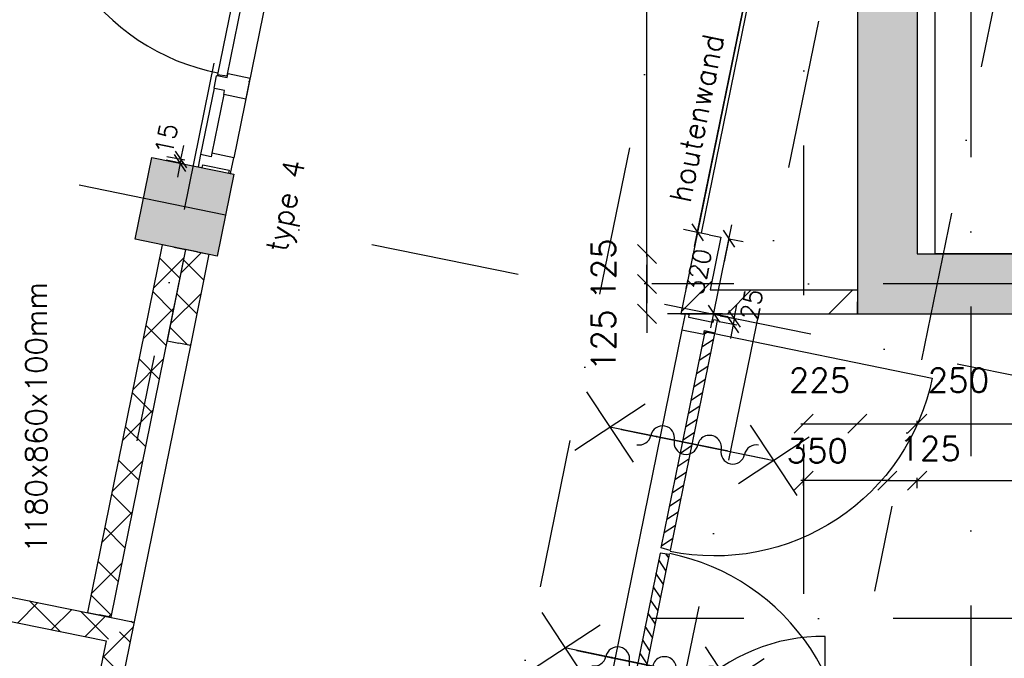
# Model space of a CAD drawing. Extents: x -33346 to 151546, y -8083 to 129543.
# Tile 51 of 68: x 33046 to 37167, y 74780 to 77451. Entities that reach past the tile are written whole.
import ezdxf

# ---------------------------------------------------------------- set-up
doc = ezdxf.new("R2010")
doc.units = 0
doc.header["$LTSCALE"] = 50
doc.header["$MEASUREMENT"] = 0
doc.header["$PDSIZE"] = -1
doc.linetypes.add('DASHDOT', pattern=[25, 12.5, -6.25, 0, -6.25])
doc.linetypes.add('XREF2$0$DASHDOT', pattern=[25, 12.5, -6.25, 0, -6.25])
doc.layers.get('0').update_dxf_attribs({"linetype": 'CONTINUOUS'})
doc.layers.get('DEFPOINTS').update_dxf_attribs({"linetype": 'CONTINUOUS'})
for name, color, linetype in [('_BRANDCOMPART', 6, 'DASHDOT'), ('A--A21--_F12--', 7, 'CONTINUOUS'), ('A--A21--_F123-', 9, 'CONTINUOUS'), ('A--A22--_F123-', 9, 'CONTINUOUS'), ('A--A28--_F12--', 7, 'CONTINUOUS'), ('A--A32--_F-2--', 9, 'CONTINUOUS'), ('A--L21--', 3, 'CONTINUOUS'), ('A--L21--_F12--', 7, 'CONTINUOUS'), ('A--L22--_F-2--', 7, 'CONTINUOUS'), ('A--L28--', 7, 'CONTINUOUS'), ('A--L28--_F12--', 7, 'CONTINUOUS'), ('A--L31--', 2, 'CONTINUOUS'), ('A--L32--', 7, 'CONTINUOUS'), ('A--L32--_F-23-', 2, 'CONTINUOUS'), ('A--L32--_F123-', 1, 'CONTINUOUS'), ('A--L32--_F123-DRAAIR', 7, 'CONTINUOUS'), ('A--L65--', 7, 'CONTINUOUS'), ('A--L65--_F-23-', 7, 'CONTINUOUS'), ('A--L65--_F123-', 7, 'CONTINUOUS'), ('A--L66--', 7, 'CONTINUOUS'), ('A--L66--_F-2--', 7, 'CONTINUOUS'), ('A--L66--_F123-', 7, 'CONTINUOUS'), ('A--M$1A-_F123-', 1, 'CONTINUOUS'), ('A--M1$A-_F123-', 1, 'CONTINUOUS'), ('A--T01A-70_TEKST', 5, 'CONTINUOUS'), ('TEGELS', 253, 'CONTINUOUS'), ('TEKST_KOZIJNMERK', 2, 'CONTINUOUS'), ('X--LR---_CP', 7, 'CONTINUOUS'), ('XREF2$0$A--L$7A-_STRAMIEN', 1, 'XREF2$0$DASHDOT'), ('XREF2$0$A--L$7AC3-_STRAMIE', 3, 'XREF2$0$DASHDOT')]:
    doc.layers.add(name, color=color, linetype=linetype)
doc.styles.add('ALFA-0_25', font='ROMANS')
doc.styles.add('B-01', font='SIMPLEX.SHX', dxfattribs={"width": 0.8, "height": 4.5})
doc.styles.add('HIEMSTRA', font='romans.shx')
doc.dimstyles.get("Standard").update_dxf_attribs({"dimscale": 40, "dimtxt": 2.5, "dimasz": 2, "dimexe": 0.3, "dimexo": 0.3, "dimgap": 2, "dimtad": 1, "dimdec": 0, "dimzin": 0, "dimtxsty": 'HIEMSTRA', "dimblk1": 'OBLIQUE', "dimblk2": 'OBLIQUE', "dimsah": 1, "dimcen": -0.09, "dimdle": 0.3, "dimse1": 1, "dimclrd": 2, "dimclre": 2, "dimclrt": 3, "dimazin": 3, "dimtfac": 1, "dimtdec": 4, "dimtofl": 0, "dimtmove": 0, "dimatfit": 3, "dimtvp": 625, "dimtolj": 1, "dimtzin": 0})
doc.dimstyles.new('STANDARD$0', dxfattribs={"dimscale": 50, "dimtxt": 2.5, "dimasz": 2, "dimexe": 2, "dimexo": 0, "dimgap": 2, "dimtad": 1, "dimdec": 0, "dimzin": 0, "dimtxsty": 'ALFA-0_25', "dimblk1": 'OBLIQUE', "dimblk2": 'OBLIQUE', "dimsah": 1, "dimcen": -3, "dimdle": 2, "dimclrd": 1, "dimclre": 1, "dimclrt": 2, "dimazin": 3, "dimtfac": 0.666667, "dimtofl": 0, "dimtmove": 0, "dimatfit": 3, "dimtvp": 0.833333, "dimtolj": 1, "dimtzin": 0})

# ---------------------------------------------------------------- blocks, each defined once
blk = doc.blocks.new('DR_930TYPE4')
at = {"layer": 'A--L32--_F123-', "color": 1}
for p, q in [((67, 0), (1307, 0)), ((1057, -93.8), (1307, -93.8)), ((1038, -139), (1322, -139))]:
    blk.add_line(p, q, dxfattribs=at)
at = {"layer": 'A--L32--_F123-'}
for points in [[(0, -9), (0, 0), (67, 0), (67, -93.8), (52, -93.8), (52, -139), (0, -139), (0, -121), (12, -121), (12, -9), (0, -9)], [(969, 0), (1055, 0), (1057, 0), (1057, -93.8), (1057, -93.8), (1040, -93.8), (1040, -137), (1038, -139), (986, -139), (984, -137), (984, -93.8), (969, -93.8), (967, -93.8), (967, 0)], [(1374, -9), (1374, 0), (1307, 0), (1307, -93.8), (1322, -93.8), (1322, -139), (1374, -139), (1374, -121), (1362, -121), (1362, -9), (1374, -9)], [(54, -95.6), (54, -135.6), (980.1, -135.6), (977.1, -95.6), (54, -95.6)]]:
    blk.add_lwpolyline(points, close=True, dxfattribs=at)
blk.add_point((1374, 0), dxfattribs=at)
blk.add_point((1374, 0), dxfattribs=at)
at = {"layer": 'A--L32--_F123-DRAAIR', "color": 1}
blk.add_lwpolyline([(54, -135.6), (54, -1065.6, 0.414214), (973, -135.8)], format="xyb", dxfattribs=at)
at = {"layer": 'X--LR---_CP', "color": 1, "linetype": 'CONTINUOUS'}
blk.add_point((0, 0), dxfattribs=at)
at = {"layer": 'X--LR---_CP', "color": 1}
blk.add_point((982, 0), dxfattribs=at)
blk = doc.blocks.new('*U894')
at = {"layer": 'A--A22--_F123-', "linetype": 'CONTINUOUS'}
h = blk.add_hatch(dxfattribs=at)
h.set_pattern_fill('ALFAKRS', color=256, scale=120, style=0)
h.set_pattern_definition([(45, (-27816, -76038.55), (-84.85281, 84.85281), []), (135, (-27816, -76038.55), (-84.85281, -84.85281), [])])
h.paths.add_polyline_path([(0, 0), (9.9, 49), (5709.2, -1106.6), (5650.3, -1145.6), (5591.3, -1184.7), (-9.9, -49)])
at = {"layer": 'A--L22--_F-2--', "color": 2, "linetype": 'CONTINUOUS'}
for points in [[(0, 0), (9.9, 49), (5709.2, -1106.6), (5709.2, -1106.6)], [(0, 0), (-9.9, -49), (5591.3, -1184.7), (5591.3, -1184.7)]]:
    blk.add_lwpolyline(points, dxfattribs=at)
blk = doc.blocks.new('*U889')
at = {"layer": 'A--A22--_F123-', "linetype": 'CONTINUOUS'}
h = blk.add_hatch(dxfattribs=at)
h.set_pattern_fill('ALFAKRS', color=256, scale=120, style=0)
h.set_pattern_definition([(45, (-33466.25, -74892.92), (-84.85281, 84.85281), []), (135, (-33466.25, -74892.92), (-84.85281, -84.85281), [])])
h.paths.add_polyline_path([(0, 0), (59, 39.1), (-307.2, -1758.5), (-356.2, -1748.5), (-405.2, -1738.5), (-59, -39.1)])
at = {"layer": 'A--L22--_F-2--', "color": 2, "linetype": 'CONTINUOUS'}
for points in [[(59, 39.1), (59, 39.1), (-307.2, -1758.5), (-356.2, -1748.5)], [(-59, -39.1), (-59, -39.1), (-405.2, -1738.5), (-356.2, -1748.5)]]:
    blk.add_lwpolyline(points, dxfattribs=at)
blk = doc.blocks.new('*U877')
at = {"layer": 'A--A22--_F123-', "linetype": 'CONTINUOUS'}
h = blk.add_hatch(dxfattribs=at)
h.set_pattern_fill('ALFALINE', color=256, scale=300, style=0)
h.set_pattern_definition([(45, (-35874.65, -76271.42), (-212.132, 212.132), [])])
h.paths.add_polyline_path([(0, 0), (-61.2, -50), (677.4, -50), (677.4, 0), (677.4, 50), (61.2, 50)])
at = {"layer": 'A--L22--_F-2--', "color": 3, "linetype": 'CONTINUOUS'}
for points in [[(61.2, 50), (61.2, 50), (677.4, 50), (677.4, 0)], [(-61.2, -50), (-61.2, -50), (677.4, -50), (677.4, 0)]]:
    blk.add_lwpolyline(points, dxfattribs=at)
blk = doc.blocks.new('*U828')
at = {"layer": 'A--A22--_F123-', "linetype": 'CONTINUOUS'}
h = blk.add_hatch(dxfattribs=at)
h.set_pattern_fill('ALFAKRS', color=256, scale=120, style=0)
h.set_pattern_definition([(45, (-33691.51, -76499.73), (-84.85281, 84.85281), []), (135, (-33691.51, -76499.73), (-84.85281, -84.85281), [])])
h.paths.add_polyline_path([(0, 0), (49, -10), (-264.3, -1547.9), (-313.3, -1537.9), (-362.3, -1527.9), (-49, 10)])
at = {"layer": 'A--L22--_F-2--', "color": 2, "linetype": 'CONTINUOUS'}
for points in [[(0, 0), (-49, 10), (-362.3, -1527.9), (-313.3, -1537.9)], [(0, 0), (49, -10), (-264.3, -1547.9), (-313.3, -1537.9)]]:
    blk.add_lwpolyline(points, dxfattribs=at)
blk = doc.blocks.new('Q060224-')
at = {"layer": 'A--L66--_F-2--', "color": 1, "linetype": 'CONTINUOUS'}
for p, q in [((1370, 1450), (1370, 1290)), ((1470, 1370), (1230, 1370)), ((230, 320), (230, 10)), ((1130, 320), (1130, 10)), ((230, 260), (1130, 260)), ((230, 170), (1130, 170)), ((230, 150), (1130, 150)), ((100, 10), (100, 50)), ((230, 60), (1130, 60)), ((1260, 10), (1260, 50)), ((230, 10), (100, 10)), ((1130, 10), (1260, 10))]:
    blk.add_line(p, q, dxfattribs=at)
at = {"layer": 'A--L66--_F-2--', "color": 2, "linetype": 'CONTINUOUS'}
for points in [[(1180, 320), (130, 320), (130, 2420), (1230, 2420), (1230, 320), (1180, 320)], [(1180, 340), (150, 340), (150, 2400), (1210, 2400), (1210, 340), (1180, 340)]]:
    blk.add_lwpolyline(points, dxfattribs=at)
at = {"layer": 'A--L66--_F-2--', "color": 1, "linetype": 'CONTINUOUS'}
blk.add_circle((1370, 1370), 50, dxfattribs=at)
at = {"layer": 'A--L66--_F123-', "color": 1, "linetype": 'CONTINUOUS'}
blk.add_lwpolyline([(1260, 50), (1700, 50), (1700, 2540), (0, 2540), (0, 50), (100, 50)], dxfattribs=at)
at = {"layer": 'X--LR---_CP'}
for p in [(0, 0), (100, 0), (1260, 0)]:
    blk.add_point(p, dxfattribs=at)
blk = doc.blocks.new('*U793')
at = {"layer": 'A--A22--_F123-', "linetype": 'CONTINUOUS'}
h = blk.add_hatch(dxfattribs=at)
h.set_pattern_fill('ALFAKRS', color=256, scale=120, style=0)
h.set_pattern_definition([(45, (-33789.15, -76479.86), (-84.85281, 84.85281), []), (135, (-33789.15, -76479.86), (-84.85281, -84.85281), [])])
h.paths.add_polyline_path([(0, 0), (49, -9.9), (-28.3, -391.6), (-77.3, -381.6), (-126.3, -371.7), (-49, 9.9)])
at = {"layer": 'A--L22--_F-2--', "color": 2, "linetype": 'CONTINUOUS'}
for points in [[(0, 0), (-49, 9.9), (-126.3, -371.7), (-77.3, -381.6)], [(0, 0), (49, -9.9), (-28.3, -391.6), (-77.3, -381.6)]]:
    blk.add_lwpolyline(points, dxfattribs=at)
blk = doc.blocks.new('XREF2')
at = {"layer": 'XREF2$0$A--L$7A-_STRAMIEN'}
for p, q in [((-37267.128, 67072.391), (-42080.555, 43442.586)), ((-35527.847, 66718.097), (-57057.909, -38976.081)), ((-34180.516, 66443.644), (-38993.943, 42813.838)), ((-39289.938, 9050), (-39289.938, 63702.184)), ((-33134.934, 42640.886), (-54707.823, 47035.316)), ((-20830.441, 44099.557), (-39925.329, 44099.56)), ((-20789.004, 42699.999), (-39925.329, 42700.003))]:
    blk.add_line(p, q, dxfattribs=at)
at = {"layer": 'XREF2$0$A--L$7AC3-_STRAMIE'}
blk.add_line((-38589.938, 89008.057), (-38589.938, -5393.534), dxfattribs=at)
blk = doc.blocks.new('*U789')
at = {"layer": 'A--A21--_F123-', "linetype": 'CONTINUOUS'}
blk.add_hatch(color=256, dxfattribs=at).paths.add_polyline_path([(0, 0), (-125, 125), (-125, -2875.4), (0, -2750.4), (125, -2625.4), (125, -125)])
at = {"layer": 'A--A21--_F12--', "color": 8}
for points in [[(0, 0), (-125, 125), (0, -2750.4), (-125, -2875.4)], [(0, -2750.4), (125, -2625.4), (0, 0), (125, -125)]]:
    blk.add_solid(points, dxfattribs=at)
at = {"layer": 'A--L21--_F12--', "color": 3, "linetype": 'CONTINUOUS'}
for points in [[(-125, 125), (-125, 125), (-125, -2875.4), (-125, -2875.4)], [(125, -125), (125, -125), (125, -2625.4), (125, -2625.4)]]:
    blk.add_lwpolyline(points, dxfattribs=at)
blk = doc.blocks.new('*U775')
at = {"layer": 'A--A21--_F123-', "linetype": 'CONTINUOUS'}
blk.add_hatch(color=256, dxfattribs=at).paths.add_polyline_path([(0, 0), (-125, -125), (770, -125), (770, 0), (770, 125), (125, 125)])
at = {"layer": 'A--A21--_F12--', "color": 8}
for points in [[(770, 0), (770, 125), (0, 0), (125, 125)], [(0, 0), (-125, -125), (770, 0), (770, -125)]]:
    blk.add_solid(points, dxfattribs=at)
at = {"layer": 'A--L21--_F12--', "color": 3, "linetype": 'CONTINUOUS'}
for points in [[(125, 125), (125, 125), (770, 125), (770, 0)], [(-125, -125), (-125, -125), (770, -125), (770, 0)]]:
    blk.add_lwpolyline(points, dxfattribs=at)
blk = doc.blocks.new('Q020437-')
at = {"layer": 'A--A28--_F12--', "color": 8}
for points in [[(-175, -175), (-175, 175), (175, 175)], [(-175, -175), (175, 175), (175, -175)]]:
    blk.add_solid(points, dxfattribs=at)
at = {"layer": 'A--L28--_F12--', "color": 3, "linetype": 'CONTINUOUS'}
blk.add_lwpolyline([(-175, -175), (-175, 175), (175, 175), (175, -175)], close=True, dxfattribs=at)
at = {"layer": 'X--LR---_CP'}
for p in [(-175, 0), (-175, 0), (175, 0)]:
    blk.add_point(p, dxfattribs=at)
blk = doc.blocks.new('_OBLIQUE')
at = {"color": 0, "linetype": 'BYBLOCK'}
blk.add_line((-0.5, -0.5), (0.5, 0.5), dxfattribs=at)
blk = doc.blocks.new('*D144')
at = {"color": 2, "linetype": 'BYBLOCK'}
for p, q in [((35591.3, 78971.9), (35683, 78971.9)), ((35671, 76459.1), (35671, 78983.9))]:
    blk.add_line(p, q, dxfattribs=at)
at = {"layer": 'DEFPOINTS', "color": 0, "linetype": 'BYBLOCK'}
for p in [(35579.3, 78971.9), (35671, 78971.9), (35579.3, 76471.1)]:
    blk.add_point(p, dxfattribs=at)
at = {"color": 2, "linetype": 'BYBLOCK', "xscale": 80, "yscale": 80, "zscale": 80}
for p, rotation in [((35671, 78971.9), 90), ((35671, 76471.1), 270)]:
    blk.add_blockref('_OBLIQUE', p, dxfattribs=dict(at, rotation=rotation))
at = {"color": 3, "linetype": 'BYBLOCK', "insert": (35541, 77721.5), "char_height": 100, "attachment_point": 5, "rotation": 90, "style": 'HIEMSTRA'}
blk.add_mtext('\\A1;2500', dxfattribs=at)
blk = doc.blocks.new('*D147')
at = {"color": 2, "linetype": 'BYBLOCK'}
for p, q in [((35671, 76471.1), (35671, 76551.1)), ((35671, 76471.1), (35671, 76346.1)), ((35672.2, 76346.1), (35659, 76346.1)), ((35671, 76346.1), (35671, 76266.1))]:
    blk.add_line(p, q, dxfattribs=at)
at = {"layer": 'DEFPOINTS', "color": 0, "linetype": 'BYBLOCK'}
for p in [(35684.2, 76471.1), (35671, 76346.1), (35684.2, 76346.1)]:
    blk.add_point(p, dxfattribs=at)
at = {"color": 2, "linetype": 'BYBLOCK', "xscale": 80, "yscale": 80, "zscale": 80}
for p, rotation in [((35671, 76471.1), 270), ((35671, 76346.1), 90)]:
    blk.add_blockref('_OBLIQUE', p, dxfattribs=dict(at, rotation=rotation))
at = {"color": 3, "linetype": 'BYBLOCK', "insert": (35489, 76408.6), "char_height": 100, "attachment_point": 5, "rotation": 90, "style": 'HIEMSTRA'}
blk.add_mtext('\\A1;125', dxfattribs=at)
blk = doc.blocks.new('*D148')
at = {"color": 2, "linetype": 'BYBLOCK'}
for p, q in [((35671, 76346.1), (35671, 76426.1)), ((35672.2, 76346.1), (35659, 76346.1)), ((35671, 76221.1), (35671, 76346.1)), ((35671, 76221.1), (35671, 76141.1))]:
    blk.add_line(p, q, dxfattribs=at)
at = {"layer": 'DEFPOINTS', "color": 0, "linetype": 'BYBLOCK'}
for p in [(35671, 76346.1), (35684.2, 76346.1), (35684.2, 76221.1)]:
    blk.add_point(p, dxfattribs=at)
at = {"color": 2, "linetype": 'BYBLOCK', "xscale": 80, "yscale": 80, "zscale": 80}
for p, rotation in [((35671, 76346.1), 270), ((35671, 76221.1), 90)]:
    blk.add_blockref('_OBLIQUE', p, dxfattribs=dict(at, rotation=rotation))
at = {"color": 3, "linetype": 'BYBLOCK', "insert": (35489, 76110.4), "char_height": 100, "attachment_point": 5, "rotation": 90, "style": 'HIEMSTRA'}
blk.add_mtext('\\A1;125', dxfattribs=at)
blk = doc.blocks.new('*D149')
at = {"color": 2, "linetype": 'BYBLOCK'}
blk.add_line((36315, 75761.2), (36552, 75761.2), dxfattribs=at)
at = {"layer": 'DEFPOINTS', "color": 0, "linetype": 'BYBLOCK'}
for p in [(36327, 75761.2), (36552, 75761.2), (36552, 75761.2)]:
    blk.add_point(p, dxfattribs=at)
at = {"color": 2, "linetype": 'BYBLOCK', "xscale": 80, "yscale": 80, "zscale": 80, "rotation": 180}
blk.add_blockref('_OBLIQUE', (36327, 75761.2), dxfattribs=at)
at = {"color": 2, "linetype": 'BYBLOCK', "xscale": 80, "yscale": 80, "zscale": 80}
blk.add_blockref('_OBLIQUE', (36552, 75761.2), dxfattribs=at)
at = {"color": 3, "linetype": 'BYBLOCK', "insert": (36393.5, 75943.2), "char_height": 100, "attachment_point": 5, "style": 'HIEMSTRA'}
blk.add_mtext('\\A1;225', dxfattribs=at)
blk = doc.blocks.new('*D150')
at = {"color": 2, "linetype": 'BYBLOCK'}
for p, q in [((36540, 75761.2), (36802, 75761.2)), ((36802, 75760.8), (36802, 75773.2))]:
    blk.add_line(p, q, dxfattribs=at)
at = {"layer": 'DEFPOINTS', "color": 0, "linetype": 'BYBLOCK'}
for p in [(36552, 75748.8), (36802, 75761.2), (36802, 75748.8)]:
    blk.add_point(p, dxfattribs=at)
at = {"color": 2, "linetype": 'BYBLOCK', "xscale": 80, "yscale": 80, "zscale": 80, "rotation": 180}
blk.add_blockref('_OBLIQUE', (36552, 75761.2), dxfattribs=at)
at = {"color": 2, "linetype": 'BYBLOCK', "xscale": 80, "yscale": 80, "zscale": 80}
blk.add_blockref('_OBLIQUE', (36802, 75761.2), dxfattribs=at)
at = {"color": 3, "linetype": 'BYBLOCK', "insert": (36974.8, 75943.2), "char_height": 100, "attachment_point": 5, "style": 'HIEMSTRA'}
blk.add_mtext('\\A1;250', dxfattribs=at)
blk = doc.blocks.new('*D151')
at = {"color": 2, "linetype": 'BYBLOCK'}
for p, q in [((36790, 75761.2), (38589, 75761.2)), ((38577, 75761.6), (38577, 75749.2))]:
    blk.add_line(p, q, dxfattribs=at)
at = {"layer": 'DEFPOINTS', "color": 0, "linetype": 'BYBLOCK'}
for p in [(36802, 75773.6), (38577, 75773.6), (38577, 75761.2)]:
    blk.add_point(p, dxfattribs=at)
at = {"color": 2, "linetype": 'BYBLOCK', "xscale": 80, "yscale": 80, "zscale": 80, "rotation": 180}
blk.add_blockref('_OBLIQUE', (36802, 75761.2), dxfattribs=at)
at = {"color": 2, "linetype": 'BYBLOCK', "xscale": 80, "yscale": 80, "zscale": 80}
blk.add_blockref('_OBLIQUE', (38577, 75761.2), dxfattribs=at)
at = {"color": 3, "linetype": 'BYBLOCK', "insert": (37689.5, 75891.2), "char_height": 100, "attachment_point": 5, "style": 'HIEMSTRA'}
blk.add_mtext('\\A1;1775', dxfattribs=at)
blk = doc.blocks.new('*D156')
at = {"color": 2, "linetype": 'BYBLOCK'}
for p, q in [((36677, 75523.2), (36597, 75523.2)), ((36677, 75523.2), (36802, 75523.2)), ((36802, 75491.4), (36802, 75535.2)), ((36802, 75523.2), (36882, 75523.2))]:
    blk.add_line(p, q, dxfattribs=at)
at = {"layer": 'DEFPOINTS', "color": 0, "linetype": 'BYBLOCK'}
for p in [(36802, 75523.2), (36677, 75479.4), (36802, 75479.4)]:
    blk.add_point(p, dxfattribs=at)
at = {"color": 2, "linetype": 'BYBLOCK', "xscale": 80, "yscale": 80, "zscale": 80}
blk.add_blockref('_OBLIQUE', (36677, 75523.2), dxfattribs=at)
at = {"color": 2, "linetype": 'BYBLOCK', "xscale": 80, "yscale": 80, "zscale": 80, "rotation": 180}
blk.add_blockref('_OBLIQUE', (36802, 75523.2), dxfattribs=at)
at = {"color": 3, "linetype": 'BYBLOCK', "insert": (36856.4, 75657.6), "char_height": 100, "attachment_point": 5, "style": 'HIEMSTRA'}
blk.add_mtext('\\A1;125', dxfattribs=at)
blk = doc.blocks.new('*D157')
at = {"color": 2, "linetype": 'BYBLOCK'}
for p, q in [((36689, 75523.2), (36315, 75523.2)), ((36327, 75503), (36327, 75535.2))]:
    blk.add_line(p, q, dxfattribs=at)
at = {"layer": 'DEFPOINTS', "color": 0, "linetype": 'BYBLOCK'}
for p in [(36327, 75523.2), (36327, 75491), (36677, 75491)]:
    blk.add_point(p, dxfattribs=at)
at = {"color": 2, "linetype": 'BYBLOCK', "xscale": 80, "yscale": 80, "zscale": 80, "rotation": 180}
blk.add_blockref('_OBLIQUE', (36327, 75523.2), dxfattribs=at)
at = {"color": 2, "linetype": 'BYBLOCK', "xscale": 80, "yscale": 80, "zscale": 80}
blk.add_blockref('_OBLIQUE', (36677, 75523.2), dxfattribs=at)
at = {"color": 3, "linetype": 'BYBLOCK', "insert": (36384, 75648), "char_height": 100, "attachment_point": 5, "style": 'HIEMSTRA'}
blk.add_mtext('\\A1;350', dxfattribs=at)
blk = doc.blocks.new('*D158')
at = {"color": 2, "linetype": 'BYBLOCK'}
for p, q in [((36790, 75523.2), (38589, 75523.2)), ((38577, 75531.4), (38577, 75511.2))]:
    blk.add_line(p, q, dxfattribs=at)
at = {"layer": 'DEFPOINTS', "color": 0, "linetype": 'BYBLOCK'}
for p in [(36802, 75543.4), (38577, 75543.4), (38577, 75523.2)]:
    blk.add_point(p, dxfattribs=at)
at = {"color": 2, "linetype": 'BYBLOCK', "xscale": 80, "yscale": 80, "zscale": 80, "rotation": 180}
blk.add_blockref('_OBLIQUE', (36802, 75523.2), dxfattribs=at)
at = {"color": 2, "linetype": 'BYBLOCK', "xscale": 80, "yscale": 80, "zscale": 80}
blk.add_blockref('_OBLIQUE', (38577, 75523.2), dxfattribs=at)
at = {"color": 3, "linetype": 'BYBLOCK', "insert": (37689.5, 75653.2), "char_height": 100, "attachment_point": 5, "style": 'HIEMSTRA'}
blk.add_mtext('\\A1;1775', dxfattribs=at)
blk = doc.blocks.new('*U772')
at = {"layer": 'A--A22--_F123-', "linetype": 'CONTINUOUS'}
h = blk.add_hatch(dxfattribs=at)
h.set_pattern_fill('ALFALINE', color=256, scale=300, style=0)
h.set_pattern_definition([(45, (-35931.8, -76551.95), (-212.132, 212.132), [])])
h.paths.add_polyline_path([(0, 0), (49, -10), (4.1, -230.5), (-57.1, -280.5), (-118.4, -330.5), (-49, 10)])
at = {"layer": 'A--L22--_F-2--', "color": 3, "linetype": 'CONTINUOUS'}
for points in [[(0, 0), (-49, 10), (-118.4, -330.5), (-118.4, -330.5)], [(0, 0), (49, -10), (4.1, -230.5), (4.1, -230.5)]]:
    blk.add_lwpolyline(points, dxfattribs=at)
blk = doc.blocks.new('DR_780TYPE2')
at = {"layer": 'A--L32--_F123-', "color": 1}
blk.add_line((67, 0), (817, 0), dxfattribs=at)
at = {"layer": 'A--L32--_F123-'}
for points in [[(0, 9), (0, 0), (67, 0), (67, 93.8), (50, 93.8), (50, 139), (0, 139), (0, 121), (12, 121), (12, 9), (0, 9)], [(52, 95.6), (52, 135.6), (832, 135.6), (829, 95.6), (52, 95.6)], [(884, 9), (884, 0), (817, 0), (817, 93.8), (834, 93.8), (834, 139), (884, 139), (884, 121), (872, 121), (872, 9), (884, 9)]]:
    blk.add_lwpolyline(points, close=True, dxfattribs=at)
at = {"layer": 'A--L32--_F123-DRAAIR', "color": 1}
blk.add_lwpolyline([(52, 135.6), (52, 915.6, -0.423925), (824.9, 135.8)], format="xyb", dxfattribs=at)
at = {"layer": 'X--LR---_CP', "color": 1}
for p in [(12, 121), (12, 9)]:
    blk.add_point(p, dxfattribs=at)
at = {"layer": 'X--LR---_CP', "color": 2}
for p in [(872, 121), (872, 9)]:
    blk.add_point(p, dxfattribs=at)
at = {"layer": 'X--LR---_CP'}
blk.add_point((0, 0), dxfattribs=at)
blk = doc.blocks.new('Q0340081')
at = {"layer": 'A--A32--_F-2--'}
h = blk.add_hatch(dxfattribs=at)
h.set_pattern_fill('ALFALINE', color=9, scale=40, style=0, pattern_type=2)
h.set_pattern_definition([(45, (0, 0), (-28.2843, 28.2843), [])])
h.paths.add_polyline_path([(2, -1.6), (2, -41.6), (928.1, -41.6), (925.1, -1.6)])
at = {"layer": 'A--L32--_F-23-', "color": 2, "linetype": 'CONTINUOUS'}
blk.add_lwpolyline([(2, -1.6), (2, -41.6), (928.1, -41.6), (925.1, -1.6), (2, -1.6)], close=True, dxfattribs=at)
at = {"layer": 'A--L32--_F123-', "color": 1}
blk.add_lwpolyline([(2, -41.6), (2, -971.6, 0.414214), (932, -41.6)], format="xyb", dxfattribs=at)
blk = doc.blocks.new('DR_2X930TYPE5')
at = {"layer": 'A--L32--_F-23-'}
for points in [[(-1981, -18), (-1981, 0), (-1914, 0), (-1914, -93.8), (-1929, -93.8), (-1929, -139), (-1981, -139), (-1981, -121), (-1969, -121), (-1969, -18), (-1981, -18)], [(0, -18), (0, 0), (-67, 0), (-67, -93.8), (-52, -93.8), (-52, -139), (0, -139), (0, -121), (-12, -121), (-12, -18), (0, -18)]]:
    blk.add_lwpolyline(points, close=True, dxfattribs=at)
at = {"layer": 'A--L32--_F123-', "color": 1}
blk.add_line((-1914, 0), (-62.8, 0), dxfattribs=at)
at = {"layer": 'A--L32--', "linetype": 'CONTINUOUS'}
blk.add_blockref('Q0340081', (-1927, -95.6), dxfattribs=at)
at = {"layer": 'A--L32--', "linetype": 'CONTINUOUS', "xscale": -1}
blk.add_blockref('Q0340081', (-54, -95.6), dxfattribs=at)
blk = doc.blocks.new('S060204-')
at = {"layer": 'A--L65--_F-23-', "color": 255}
blk.add_circle((0, 0), 0.0123, dxfattribs=at)
at = {"layer": 'A--L65--_F123-', "color": 1, "linetype": 'CONTINUOUS'}
for points in [[(-1.25, 6.25), (1.25, 3.75)], [(1.25, 6.25), (-1.25, 3.75)], [(0, 0), (0, 5)]]:
    blk.add_lwpolyline(points, dxfattribs=at)
blk = doc.blocks.new('S060205A')
at = {"layer": 'A--L65--_F-23-', "color": 255}
blk.add_circle((0, -0.0123), 0.0123, dxfattribs=at)
at = {"layer": 'A--L65--_F123-', "color": 1, "linetype": 'CONTINUOUS'}
blk.add_lwpolyline([(0, -0.0123), (0, 6.2377)], dxfattribs=at)
for points in [[(-0.5, 5.7377, 0.41), (0, 5.2377)], [(0, 4.2377, 1), (0, 5.2377)], [(0, 4.2377, 1), (0, 3.2377)], [(0, 2.2377, 1), (0, 3.2377)], [(0, 2.2377, 1), (0, 1.2377)], [(0.5, 0.7377, 0.41), (0, 1.2377)]]:
    blk.add_lwpolyline(points, format="xyb", dxfattribs=at)
at = {"layer": 'A--L65--', "xscale": -1}
blk.add_blockref('S060204-', (0, 1.4877), dxfattribs=at)
blk.add_blockref('S060204-', (0, 1.4877), dxfattribs=at)
at = {"layer": 'A--L65--', "rotation": 180}
blk.add_blockref('S060204-', (0, 4.4877), dxfattribs=at)
blk.add_blockref('S060204-', (0, 4.4877), dxfattribs=at)
blk = doc.blocks.new('*D434')
at = {"color": 1, "linetype": 'BYBLOCK'}
for p, q in [((36036.8, 76200.4), (36047.9, 76259.4)), ((36052.6, 76197.4), (35977.8, 76211.5)), ((36036.8, 76200.4), (36032.2, 76176.1)), ((36048.1, 76173.1), (35973.2, 76187.3)), ((36032.2, 76176.1), (36021.1, 76117.2))]:
    blk.add_line(p, q, dxfattribs=at)
at = {"layer": 'DEFPOINTS', "color": 0, "linetype": 'BYBLOCK'}
for p in [(36052.6, 76197.4), (36032.2, 76176.1), (36048.1, 76173.1)]:
    blk.add_point(p, dxfattribs=at)
at = {"color": 1, "linetype": 'BYBLOCK', "xscale": 60, "yscale": 60, "zscale": 60}
for p, rotation in [((36032.2, 76176.1), 79.31180551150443), ((36036.8, 76200.4), 259.3118055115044)]:
    blk.add_blockref('_OBLIQUE', p, dxfattribs=dict(at, rotation=rotation))
at = {"color": 2, "linetype": 'BYBLOCK', "insert": (36109, 76260.2), "char_height": 75, "attachment_point": 5, "rotation": 79.3118, "style": 'ALFA-0_25'}
blk.add_mtext('\\A1;25', dxfattribs=at)
blk = doc.blocks.new('*D454')
at = {"color": 1, "linetype": 'BYBLOCK'}
for p, q in [((33720.9, 76866.8), (33732.2, 76925.7)), ((33734.2, 76849.1), (33659.2, 76863.6)), ((33737, 76863.7), (33662, 76878.2)), ((33720.9, 76866.8), (33718.1, 76852.2)), ((33718.1, 76852.2), (33706.8, 76793.3))]:
    blk.add_line(p, q, dxfattribs=at)
at = {"layer": 'DEFPOINTS', "color": 0, "linetype": 'BYBLOCK'}
for p in [(33737, 76863.7), (33718.1, 76852.2), (33734.2, 76849.1)]:
    blk.add_point(p, dxfattribs=at)
at = {"color": 1, "linetype": 'BYBLOCK', "xscale": 60, "yscale": 60, "zscale": 60}
for p, rotation in [((33720.9, 76866.8), 259.1058708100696), ((33718.1, 76852.2), 79.10587081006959)]:
    blk.add_blockref('_OBLIQUE', p, dxfattribs=dict(at, rotation=rotation))
at = {"color": 2, "linetype": 'BYBLOCK', "insert": (33659.7, 76953), "char_height": 75, "attachment_point": 5, "rotation": 79.1059, "style": 'ALFA-0_25'}
blk.add_mtext('\\A1;15', dxfattribs=at)
blk = doc.blocks.new('*D491')
at = {"layer": 'A--M$1A-_F123-', "color": 1}
for p, q in [((35939.2, 76162.6), (36027.1, 76593.8)), ((36015.1, 76535), (36073.9, 76523)), ((35951.2, 76221.4), (36010, 76209.4))]:
    blk.add_line(p, q, dxfattribs=at)
at = {"layer": 'DEFPOINTS', "color": 0}
for p in [(36015.1, 76535), (36015.1, 76535), (35951.2, 76221.4)]:
    blk.add_point(p, dxfattribs=at)
at = {"layer": 'A--M$1A-_F123-', "color": 1, "xscale": 60, "yscale": 60, "zscale": 60}
for p, rotation in [((36015.1, 76535), 78.48641336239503), ((35951.2, 76221.4), 258.4864133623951)]:
    blk.add_blockref('_OBLIQUE', p, dxfattribs=dict(at, rotation=rotation))
at = {"layer": 'A--M$1A-_F123-', "color": 2, "insert": (35887.6, 76397.7), "char_height": 75, "attachment_point": 5, "rotation": 78.4864, "style": 'ALFA-0_25'}
blk.add_mtext('\\A1;320', dxfattribs=at)
blk = doc.blocks.new('*D492')
at = {"layer": 'A--M$1A-_F123-', "color": 1}
for p, q in [((35870.8, 76503.1), (36338, 78796.6)), ((36326, 78737.8), (36267.2, 78749.8)), ((35882.8, 76561.9), (35824, 76573.9))]:
    blk.add_line(p, q, dxfattribs=at)
at = {"layer": 'DEFPOINTS', "color": 0}
for p in [(36326, 78737.8), (36326, 78737.8), (35882.8, 76561.9)]:
    blk.add_point(p, dxfattribs=at)
at = {"layer": 'A--M$1A-_F123-', "color": 1, "xscale": 60, "yscale": 60, "zscale": 60}
for p, rotation in [((36326, 78737.8), 78.48629033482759), ((35882.8, 76561.9), 258.4862903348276)]:
    blk.add_blockref('_OBLIQUE', p, dxfattribs=dict(at, rotation=rotation))
at = {"layer": 'A--M$1A-_F123-', "color": 2, "insert": (36008.9, 77669.3), "char_height": 75, "attachment_point": 5, "rotation": 78.4863, "style": 'ALFA-0_25'}
blk.add_mtext('\\A1;2221', dxfattribs=at)

msp = doc.modelspace()

# ---------------------------------------------------------------- linework, layer by layer
at = {"layer": '_BRANDCOMPART'}
msp.add_lwpolyline([(43578, 78670.5), (43578, 78670.5), (36639.3, 78670.5), (35740.7, 74277.7)], dxfattribs=at)
at = {"layer": 'A--L21--', "color": 2}
for p, q in [((36326, 78737.8), (35882.8, 76561.9)), ((36340.7, 78734.8), (35897.5, 76558.9))]:
    msp.add_line(p, q, dxfattribs=at)
at = {"layer": 'A--L21--', "color": 0, "linetype": 'CONTINUOUS'}
msp.add_line((33760.8, 76088.3), (33525.2, 74932), dxfattribs=at)
at = {"layer": 'A--L21--', "linetype": 'CONTINUOUS'}
msp.add_lwpolyline([(35995.3, 76438.1), (36015.1, 76535)], dxfattribs=at)
at = {"layer": 'TEGELS'}
msp.add_line((35987.5, 76221.4), (35757.5, 76221.4), dxfattribs=at)

# ---------------------------------------------------------------- block references
at = {"layer": 'A--L21--', "linetype": 'CONTINUOUS'}
for name, p in [('*U789', (36677, 79096.9)), ('*U772', (35931.8, 76551.9)), ('*U828', (33691.5, 76499.7)), ('*U775', (36677, 76346.4)), ('*U877', (35874.6, 76271.4)), ('*U894', (27816, 76038.5)), ('*U889', (33466.3, 74892.9))]:
    msp.add_blockref(name, p, dxfattribs=at)
at = {"layer": 'A--L28--', "linetype": 'CONTINUOUS', "rotation": 168.4862903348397}
msp.add_blockref('Q020437-', (33736, 76669.3), dxfattribs=at)
at = {"layer": 'A--L31--', "linetype": 'CONTINUOUS', "xscale": -1}
msp.add_blockref('DR_780TYPE2', (36469, 73955.9), dxfattribs=at)
at = {"layer": 'A--L32--', "linetype": 'CONTINUOUS', "rotation": 258.4862903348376}
msp.add_blockref('DR_930TYPE4', (34203, 78155), dxfattribs=at)
at = {"layer": 'A--L32--', "linetype": 'CONTINUOUS'}
msp.add_blockref('*U793', (33789.1, 76479.9), dxfattribs=at)
at = {"layer": 'A--L32--_F-23-', "xscale": -1, "rotation": 78.48999999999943}
msp.add_blockref('DR_2X930TYPE5', (35435.3, 74279.3), dxfattribs=at)
at = {"layer": 'A--L65--', "xscale": 100, "yscale": 100, "zscale": 2}
for p, rotation in [((35566.5, 75737.4), 258.4900000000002), ((35378.3, 74813.2), 258.2361905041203)]:
    msp.add_blockref('S060205A', p, dxfattribs=dict(at, rotation=rotation))
at = {"layer": 'A--L66--', "xscale": -1}
msp.add_blockref('Q060224-', (38577, 76421.4), dxfattribs=at)
at = {"layer": 'A--T01A-70_TEKST', "color": 4}
msp.add_blockref('XREF2', (75617.3, 32246.9), dxfattribs=at)

# ---------------------------------------------------------------- texts
at = {"layer": 'TEKST_KOZIJNMERK', "style": 'B-01'}
for s, rotation, p in [('houtenwand', 78.486, (35852, 76682)), ('type 4', 78.486, (34162.6, 76474.5)), ('1180x860x100mm', 90, (33159.6, 75221.4))]:
    msp.add_text(s, height=90, rotation=rotation, dxfattribs=at).set_placement(p)

# ---------------------------------------------------------------- dimensions: what is measured, and where the dimension line sits
at = {"layer": 'A--M$1A-_F123-', "linetype": 'CONTINUOUS'}
dim = msp.add_linear_dim(base=(35671, 78971.9), p1=(35579.3, 76471.1), p2=(35579.3, 78971.9), angle=90, text='2500', dimstyle='STANDARD', dxfattribs=at)
dim.commit()
dim.dimension.update_dxf_attribs({"geometry": '*D144', "text_midpoint": (35541, 77721.5)})
at = {"layer": 'A--M$1A-_F123-'}
for p1, p2, picture, middle in [((35882.8, 76561.9), (36326, 78737.8), '*D492', (36008.9, 77669.3)), ((35951.2, 76221.4), (36015.1, 76535), '*D491', (35887.6, 76397.7))]:
    dim = msp.add_aligned_dim(p1=p1, p2=p2, distance=0, dimstyle='STANDARD$0', override={"dimscale": 30}, dxfattribs=at)
    dim.commit()
    dim.dimension.update_dxf_attribs({"geometry": picture, "text_midpoint": middle})
at = {"layer": 'A--M$1A-_F123-', "linetype": 'CONTINUOUS'}
dim = msp.add_linear_dim(base=(35671, 76346.1), p1=(35684.2, 76471.1), p2=(35684.2, 76346.1), angle=90, dimstyle='STANDARD', dxfattribs=at)
dim.commit()
dim.dimension.update_dxf_attribs({"geometry": '*D147', "text_midpoint": (35489, 76408.6)})
dim = msp.add_linear_dim(base=(35671, 76346.1), p1=(35684.2, 76221.1), p2=(35684.2, 76346.1), angle=90, dimstyle='STANDARD', dxfattribs=at)
dim.commit()
dim.dimension.update_dxf_attribs({"geometry": '*D148', "text_midpoint": (35489, 76110.4), "dimtype": 160})
for base, p1, p2, picture, middle in [((36552, 75761.2), (36327, 75761.2), (36552, 75761.2), '*D149', (36393.5, 75943.2)), ((36802, 75761.2), (36552, 75748.8), (36802, 75748.8), '*D150', (36974.8, 75943.2)), ((36327, 75523.2), (36677, 75491), (36327, 75491), '*D157', (36384, 75648)), ((36802, 75523.2), (36677, 75479.4), (36802, 75479.4), '*D156', (36856.4, 75657.6))]:
    dim = msp.add_linear_dim(base=base, p1=p1, p2=p2, dimstyle='STANDARD', dxfattribs=at)
    dim.commit()
    dim.dimension.update_dxf_attribs({"geometry": picture, "text_midpoint": middle, "dimtype": 160})
for base, p1, p2, picture, middle in [((38577, 75761.2), (36802, 75773.6), (38577, 75773.6), '*D151', (37689.5, 75891.2)), ((38577, 75523.2), (36802, 75543.4), (38577, 75543.4), '*D158', (37689.5, 75653.2))]:
    dim = msp.add_linear_dim(base=base, p1=p1, p2=p2, dimstyle='STANDARD', dxfattribs=at)
    dim.commit()
    dim.dimension.update_dxf_attribs({"geometry": picture, "text_midpoint": middle})
at = {"layer": 'A--M1$A-_F123-'}
for base, p1, p2, angle, picture, middle in [((33718.1, 76852.2), (33737, 76863.7), (33734.2, 76849.1), 259.1059, '*D454', (33659.7, 76953)), ((36032.2, 76176.1), (36052.6, 76197.4), (36048.1, 76173.1), 259.3118, '*D434', (36109, 76260.2))]:
    dim = msp.add_linear_dim(base=base, p1=p1, p2=p2, angle=angle, dimstyle='STANDARD$0', override={"dimscale": 30, "dimblk1": 'OBLIQUE', "dimblk2": 'OBLIQUE'}, dxfattribs=at)
    dim.commit()
    dim.dimension.update_dxf_attribs({"geometry": picture, "text_midpoint": middle, "dimtype": 161})

doc.saveas('drawing.dxf')
